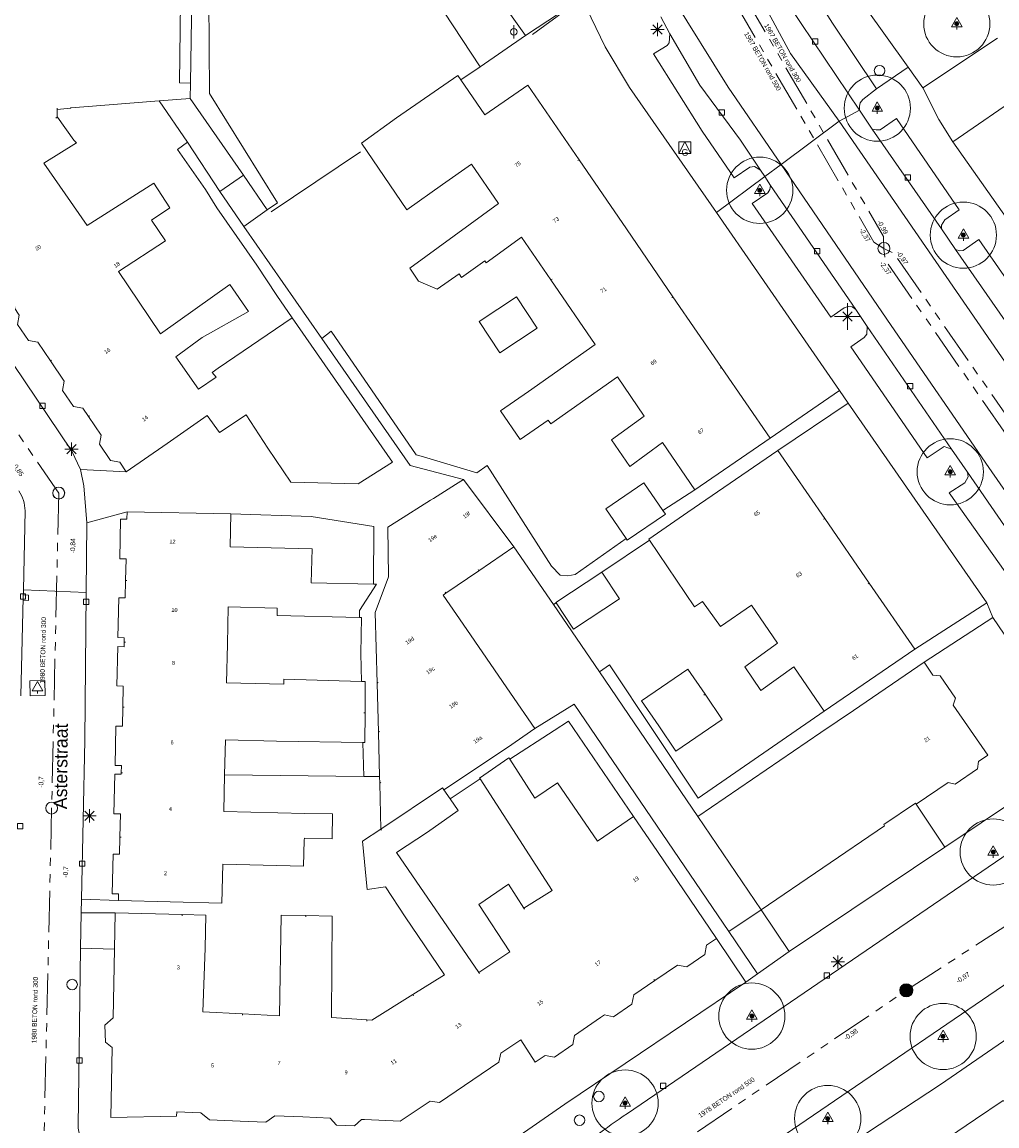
# Model space of a CAD drawing. Header units: millimetres. Extents: x 812 to 183790, y 13 to 580968.
# Tile 255 of 256: x 182742 to 182815, y 580542 to 580625. Entities that reach past the tile are written whole.
import ezdxf

# ---------------------------------------------------------------- set-up
doc = ezdxf.new("R2010")
doc.units = ezdxf.units.MM
doc.header["$LTSCALE"] = 5
for name, pattern in [('DGN1', [336.0003, 0, -336.0003]), ('DGN3', [672.0006, 448.0004, -224.0002]), ('PHANTOM2', [1.25, 0.625, -0.125, 0.125, -0.125, 0.125, -0.125])]:
    doc.linetypes.add(name, pattern=pattern)
for name, color, linetype, lineweight in [('(presentatie) Code LVGOHA (lijn of vlak) (zonder attributen) niet in de presentatietabel', 7, 'Continuous', 0), ('000 BOB begin', 252, 'Continuous', 13), ('000 BOB eind', 252, 'Continuous', 13), ('000 Specificaties_S', 252, 'Continuous', 13), ('038 BEZINKPUT', 252, 'Continuous', 13), ('046 GEMENGD STELSEL', 252, 'PHANTOM2', 0), ('beheer openbare ruimte wegbeheer', 252, 'Continuous', 9), ('boom', 252, 'Continuous', 9), ('brandkraan -put', 252, 'Continuous', 9), ('gasput', 252, 'Continuous', 9), ('Grens overig bouwwerk IMGEO uitbreiding populatie', 7, 'Continuous', 0), ('Hek overige scheiding', 252, 'Continuous', 9), ('hoofdgebouw', 252, 'Continuous', 9), ('huisnummerreeks BGT', 252, 'Continuous', 9), ('inspectie- rioolput', 252, 'Continuous', 9), ('kant verharding', 252, 'Continuous', 9), ('kolk', 252, 'Continuous', 9), ('lichtmast', 252, 'Continuous', 9), ('maaiveld', 6, 'Continuous', 0), ('openbaar ruimte label', 252, 'Continuous', 9), ('sluitlijn', 252, 'DGN3', 9), ('verkeersbord', 252, 'Continuous', 9), ('waterleidingput', 252, 'Continuous', 9)]:
    doc.layers.add(name, color=color, linetype=linetype, lineweight=lineweight)
for name, color, linetype, lineweight, true_color in [('bijgebouw', 1, 'Continuous', 0, 0xff0000), ('dakrand', 1, 'Continuous', 0, 0xff0000), ('dakrand bijgebouw', 1, 'Continuous', 0, 0xff0000), ('fietsenrek', 7, 'Continuous', 0, 0xe17000), ('scheidingsmuur', 1, 'DGN1', 13, 0xff0000)]:
    doc.layers.add(name, color=color, linetype=linetype, lineweight=lineweight, true_color=true_color)
doc.styles.add('Arial Narrow', font='Arial Narrow.shx')
doc.styles.add('Styledgn000', font='dgn000.shx')

# ---------------------------------------------------------------- blocks, each defined once
blk = doc.blocks.new('BOOM1014')
at = {"layer": 'boom', "color": 251, "linetype": 'Continuous', "lineweight": 0, "true_color": 0x696969}
blk.add_line((0, -0.433), (0, -0.233), dxfattribs=at)
at = {"layer": 'boom', "color": 251, "linetype": 'Continuous', "lineweight": 0, "true_color": 0x696969, "flags": 128}
blk.add_lwpolyline([(-0.4, -0.233), (0, 0.467), (0.4, -0.233), (-0.4, -0.233)], dxfattribs=at)
blk = doc.blocks.new('BOOM1263')
at = {"layer": 'boom', "color": 251, "linetype": 'Continuous', "lineweight": 0, "true_color": 0x696969}
blk.add_line((0, -0.433), (0, -0.233), dxfattribs=at)
at = {"layer": 'boom', "color": 251, "linetype": 'Continuous', "lineweight": 0, "true_color": 0x696969, "flags": 128}
blk.add_lwpolyline([(-0.4, -0.233), (0, 0.467), (0.4, -0.233), (-0.4, -0.233)], dxfattribs=at)
blk = doc.blocks.new('RIOOLP618')
at = {"layer": 'inspectie- rioolput', "color": 251, "linetype": 'Continuous', "lineweight": 0, "true_color": 0x696969}
blk.add_circle((0, 0), 0.9, dxfattribs=at)
blk = doc.blocks.new('LANTP764')
at = {"layer": 'lichtmast', "color": 251, "linetype": 'Continuous', "lineweight": 0, "true_color": 0x696969}
for p, q in [((-0.5, 0), (0.5, 0.001)), ((0.354, -0.354), (-0.354, 0.354)), ((-0.354, -0.354), (0.354, 0.354)), ((0, -0.5), (0, 0.5))]:
    blk.add_line(p, q, dxfattribs=at)
blk = doc.blocks.new('LANTP765')
at = {"layer": 'lichtmast', "color": 251, "linetype": 'Continuous', "lineweight": 0, "true_color": 0x696969}
for p, q in [((-0.5, 0), (0.5, 0.001)), ((0.354, -0.354), (-0.354, 0.354)), ((-0.354, -0.354), (0.354, 0.354)), ((0, -0.5), (0, 0.5))]:
    blk.add_line(p, q, dxfattribs=at)
blk = doc.blocks.new('BOOM1397')
at = {"layer": 'boom', "color": 251, "linetype": 'Continuous', "lineweight": 0, "true_color": 0x696969}
blk.add_line((0, -0.433), (0, -0.233), dxfattribs=at)
at = {"layer": 'boom', "color": 251, "linetype": 'Continuous', "lineweight": 0, "true_color": 0x696969, "flags": 128}
blk.add_lwpolyline([(-0.4, -0.233), (0, 0.467), (0.4, -0.233), (-0.4, -0.233)], dxfattribs=at)
blk = doc.blocks.new('BOOM1419')
at = {"layer": 'boom', "color": 251, "linetype": 'Continuous', "lineweight": 0, "true_color": 0x696969}
blk.add_line((0, -0.433), (0, -0.233), dxfattribs=at)
at = {"layer": 'boom', "color": 251, "linetype": 'Continuous', "lineweight": 0, "true_color": 0x696969, "flags": 128}
blk.add_lwpolyline([(-0.4, -0.233), (0, 0.467), (0.4, -0.233), (-0.4, -0.233)], dxfattribs=at)
blk = doc.blocks.new('RIOOLP635')
at = {"layer": 'inspectie- rioolput', "color": 251, "linetype": 'Continuous', "lineweight": 0, "true_color": 0x696969}
blk.add_circle((0, 0), 0.9, dxfattribs=at)
blk = doc.blocks.new('BOOM1485')
at = {"layer": 'boom', "color": 251, "linetype": 'Continuous', "lineweight": 0, "true_color": 0x696969}
blk.add_line((0, -0.433), (0, -0.233), dxfattribs=at)
at = {"layer": 'boom', "color": 251, "linetype": 'Continuous', "lineweight": 0, "true_color": 0x696969, "flags": 128}
blk.add_lwpolyline([(-0.4, -0.233), (0, 0.467), (0.4, -0.233), (-0.4, -0.233)], dxfattribs=at)
blk = doc.blocks.new('VERKB108')
at = {"layer": 'verkeersbord', "color": 251, "linetype": 'Continuous', "lineweight": 0, "true_color": 0x696969}
for p, q in [((0, 1), (0, -1)), ((-1, 0), (1, 0))]:
    blk.add_line(p, q, dxfattribs=at)
blk = doc.blocks.new('BOOM1660')
at = {"layer": 'boom', "color": 251, "linetype": 'Continuous', "lineweight": 0, "true_color": 0x696969}
blk.add_line((0, -0.433), (0, -0.233), dxfattribs=at)
at = {"layer": 'boom', "color": 251, "linetype": 'Continuous', "lineweight": 0, "true_color": 0x696969, "flags": 128}
blk.add_lwpolyline([(-0.4, -0.233), (0, 0.467), (0.4, -0.233), (-0.4, -0.233)], dxfattribs=at)
blk = doc.blocks.new('BRANDK156')
at = {"layer": 'brandkraan -put', "color": 251, "linetype": 'Continuous', "lineweight": 0, "true_color": 0x696969}
blk.add_circle((0, 0), 0.4, dxfattribs=at)
blk = doc.blocks.new('SKOLK2249')
at = {"layer": 'kolk', "color": 251, "linetype": 'Continuous', "lineweight": 0, "true_color": 0x696969, "flags": 128}
blk.add_lwpolyline([(-0.2, 0.4), (0.2, 0.4), (0.2, 0), (-0.2, 0), (-0.2, 0.4)], dxfattribs=at)
blk = doc.blocks.new('SKOLK2299')
at = {"layer": 'kolk', "color": 251, "linetype": 'Continuous', "lineweight": 0, "true_color": 0x696969, "flags": 128}
blk.add_lwpolyline([(-0.2, 0.4), (0.2, 0.4), (0.2, 0), (-0.2, 0), (-0.2, 0.4)], dxfattribs=at)
blk = doc.blocks.new('BOOM1860')
at = {"layer": 'boom', "color": 251, "linetype": 'Continuous', "lineweight": 0, "true_color": 0x696969}
blk.add_line((0, -0.433), (0, -0.233), dxfattribs=at)
at = {"layer": 'boom', "color": 251, "linetype": 'Continuous', "lineweight": 0, "true_color": 0x696969, "flags": 128}
blk.add_lwpolyline([(-0.4, -0.233), (0, 0.467), (0.4, -0.233), (-0.4, -0.233)], dxfattribs=at)
blk = doc.blocks.new('WATERP200')
at = {"layer": 'waterleidingput', "color": 251, "linetype": 'Continuous', "lineweight": 0, "true_color": 0x696969}
blk.add_circle((0, 0), 0.4, dxfattribs=at)
blk = doc.blocks.new('SKOLK2623')
at = {"layer": 'kolk', "color": 251, "linetype": 'Continuous', "lineweight": 0, "true_color": 0x696969, "flags": 128}
blk.add_lwpolyline([(-0.2, 0.4), (0.2, 0.4), (0.2, 0), (-0.2, 0), (-0.2, 0.4)], dxfattribs=at)
blk = doc.blocks.new('SKOLK2635')
at = {"layer": 'kolk', "color": 251, "linetype": 'Continuous', "lineweight": 0, "true_color": 0x696969, "flags": 128}
blk.add_lwpolyline([(-0.2, 0.4), (0.2, 0.4), (0.2, 0), (-0.2, 0), (-0.2, 0.4)], dxfattribs=at)
blk = doc.blocks.new('SKOLK2751')
at = {"layer": 'kolk', "color": 251, "linetype": 'Continuous', "lineweight": 0, "true_color": 0x696969, "flags": 128}
blk.add_lwpolyline([(-0.2, 0.4), (0.2, 0.4), (0.2, 0), (-0.2, 0), (-0.2, 0.4)], dxfattribs=at)
blk = doc.blocks.new('LANTP1248')
at = {"layer": 'lichtmast', "color": 251, "linetype": 'Continuous', "lineweight": 0, "true_color": 0x696969}
for p, q in [((-0.5, 0), (0.5, 0.001)), ((0.354, -0.354), (-0.354, 0.354)), ((-0.354, -0.354), (0.354, 0.354)), ((0, -0.5), (0, 0.5))]:
    blk.add_line(p, q, dxfattribs=at)
blk = doc.blocks.new('WATERP243')
at = {"layer": 'waterleidingput', "color": 251, "linetype": 'Continuous', "lineweight": 0, "true_color": 0x696969}
blk.add_circle((0, 0), 0.4, dxfattribs=at)
blk = doc.blocks.new('SKOLK2885')
at = {"layer": 'kolk', "color": 251, "linetype": 'Continuous', "lineweight": 0, "true_color": 0x696969, "flags": 128}
blk.add_lwpolyline([(-0.2, 0.4), (0.2, 0.4), (0.2, 0), (-0.2, 0), (-0.2, 0.4)], dxfattribs=at)
blk = doc.blocks.new('SKOLK2940')
at = {"layer": 'kolk', "color": 251, "linetype": 'Continuous', "lineweight": 0, "true_color": 0x696969, "flags": 128}
blk.add_lwpolyline([(-0.2, 0.4), (0.2, 0.4), (0.2, 0), (-0.2, 0), (-0.2, 0.4)], dxfattribs=at)
blk = doc.blocks.new('RIOOLP943')
at = {"layer": 'inspectie- rioolput', "color": 251, "linetype": 'Continuous', "lineweight": 0, "true_color": 0x696969}
blk.add_circle((0, 0), 0.9, dxfattribs=at)
blk = doc.blocks.new('FIETSK198')
at = {"layer": 'fietsenrek', "color": 251, "linetype": 'Continuous', "lineweight": 0, "true_color": 0x696969}
blk.add_line((0, -0.5), (0, 0.5), dxfattribs=at)
blk.add_circle((0, 0), 0.25, dxfattribs=at)
blk = doc.blocks.new('LANTP1349')
at = {"layer": 'lichtmast', "color": 251, "linetype": 'Continuous', "lineweight": 0, "true_color": 0x696969}
for p, q in [((-0.5, 0), (0.5, 0.001)), ((0.354, -0.354), (-0.354, 0.354)), ((-0.354, -0.354), (0.354, 0.354)), ((0, -0.5), (0, 0.5))]:
    blk.add_line(p, q, dxfattribs=at)
blk = doc.blocks.new('BOOM2464')
at = {"layer": 'boom', "color": 251, "linetype": 'Continuous', "lineweight": 0, "true_color": 0x696969}
blk.add_line((0, -0.433), (0, -0.233), dxfattribs=at)
at = {"layer": 'boom', "color": 251, "linetype": 'Continuous', "lineweight": 0, "true_color": 0x696969, "flags": 128}
blk.add_lwpolyline([(-0.4, -0.233), (0, 0.467), (0.4, -0.233), (-0.4, -0.233)], dxfattribs=at)
blk = doc.blocks.new('RIOOLP975')
at = {"layer": 'inspectie- rioolput', "color": 251, "linetype": 'Continuous', "lineweight": 0, "true_color": 0x696969}
blk.add_circle((0, 0), 0.9, dxfattribs=at)
blk = doc.blocks.new('GASPT160')
at = {"layer": 'gasput', "color": 251, "linetype": 'Continuous', "lineweight": 0, "true_color": 0x696969, "flags": 128}
for points in [[(-0.45, 0.45), (0.45, 0.45), (0.45, -0.45), (-0.45, -0.45), (-0.45, 0.45)], [(-0.45, -0.45), (0, 0.45), (0.45, -0.45)]]:
    blk.add_lwpolyline(points, dxfattribs=at)
at = {"layer": 'gasput', "color": 251, "linetype": 'Continuous', "lineweight": 0, "true_color": 0x696969, "insert": (0, -0.615), "char_height": 0.5, "attachment_point": 8, "line_spacing_factor": 0.8, "style": 'Styledgn000'}
blk.add_mtext('{\\C251;G}', dxfattribs=at)
blk = doc.blocks.new('BOOM2670')
at = {"layer": 'boom', "color": 251, "linetype": 'Continuous', "lineweight": 0, "true_color": 0x696969}
blk.add_line((0, -0.433), (0, -0.233), dxfattribs=at)
at = {"layer": 'boom', "color": 251, "linetype": 'Continuous', "lineweight": 0, "true_color": 0x696969, "flags": 128}
blk.add_lwpolyline([(-0.4, -0.233), (0, 0.467), (0.4, -0.233), (-0.4, -0.233)], dxfattribs=at)
blk = doc.blocks.new('BRANDK248')
at = {"layer": 'brandkraan -put', "color": 251, "linetype": 'Continuous', "lineweight": 0, "true_color": 0x696969}
blk.add_circle((0, 0), 0.4, dxfattribs=at)
blk = doc.blocks.new('SKOLK3280')
at = {"layer": 'kolk', "color": 251, "linetype": 'Continuous', "lineweight": 0, "true_color": 0x696969, "flags": 128}
blk.add_lwpolyline([(-0.2, 0.4), (0.2, 0.4), (0.2, 0), (-0.2, 0), (-0.2, 0.4)], dxfattribs=at)
blk = doc.blocks.new('BOOM2801')
at = {"layer": 'boom', "color": 251, "linetype": 'Continuous', "lineweight": 0, "true_color": 0x696969}
blk.add_line((0, -0.433), (0, -0.233), dxfattribs=at)
at = {"layer": 'boom', "color": 251, "linetype": 'Continuous', "lineweight": 0, "true_color": 0x696969, "flags": 128}
blk.add_lwpolyline([(-0.4, -0.233), (0, 0.467), (0.4, -0.233), (-0.4, -0.233)], dxfattribs=at)
blk = doc.blocks.new('SKOLK3656')
at = {"layer": 'kolk', "color": 251, "linetype": 'Continuous', "lineweight": 0, "true_color": 0x696969, "flags": 128}
blk.add_lwpolyline([(-0.2, 0.4), (0.2, 0.4), (0.2, 0), (-0.2, 0), (-0.2, 0.4)], dxfattribs=at)
blk = doc.blocks.new('SKOLK3678')
at = {"layer": 'kolk', "color": 251, "linetype": 'Continuous', "lineweight": 0, "true_color": 0x696969, "flags": 128}
blk.add_lwpolyline([(-0.2, 0.4), (0.2, 0.4), (0.2, 0), (-0.2, 0), (-0.2, 0.4)], dxfattribs=at)
blk = doc.blocks.new('BOOM2964')
at = {"layer": 'boom', "color": 251, "linetype": 'Continuous', "lineweight": 0, "true_color": 0x696969}
blk.add_line((0, -0.433), (0, -0.233), dxfattribs=at)
at = {"layer": 'boom', "color": 251, "linetype": 'Continuous', "lineweight": 0, "true_color": 0x696969, "flags": 128}
blk.add_lwpolyline([(-0.4, -0.233), (0, 0.467), (0.4, -0.233), (-0.4, -0.233)], dxfattribs=at)
blk = doc.blocks.new('SKOLK4143')
at = {"layer": 'kolk', "color": 251, "linetype": 'Continuous', "lineweight": 0, "true_color": 0x696969, "flags": 128}
blk.add_lwpolyline([(-0.2, 0.4), (0.2, 0.4), (0.2, 0), (-0.2, 0), (-0.2, 0.4)], dxfattribs=at)
blk = doc.blocks.new('RIOOLP1307')
at = {"layer": 'inspectie- rioolput', "color": 251, "linetype": 'Continuous', "lineweight": 0, "true_color": 0x696969}
blk.add_circle((0, 0), 0.9, dxfattribs=at)
blk = doc.blocks.new('SKOLK4349')
at = {"layer": 'kolk', "color": 251, "linetype": 'Continuous', "lineweight": 0, "true_color": 0x696969, "flags": 128}
blk.add_lwpolyline([(0.404, 0.191), (0.395, -0.209), (-0.004, -0.2), (0.004, 0.2), (0.404, 0.191)], dxfattribs=at)
blk = doc.blocks.new('SKOLK4428')
at = {"layer": 'kolk', "color": 251, "linetype": 'Continuous', "lineweight": 0, "true_color": 0x696969, "flags": 128}
blk.add_lwpolyline([(-0.2, 0.4), (0.2, 0.4), (0.2, 0), (-0.2, 0), (-0.2, 0.4)], dxfattribs=at)
blk = doc.blocks.new('LANTP1939')
at = {"layer": 'lichtmast', "color": 251, "linetype": 'Continuous', "lineweight": 0, "true_color": 0x696969}
for p, q in [((-0.5, 0), (0.5, 0.001)), ((0.354, -0.354), (-0.354, 0.354)), ((-0.354, -0.354), (0.354, 0.354)), ((0, -0.5), (0, 0.5))]:
    blk.add_line(p, q, dxfattribs=at)
blk = doc.blocks.new('SKOLK4722')
at = {"layer": 'kolk', "color": 251, "linetype": 'Continuous', "lineweight": 0, "true_color": 0x696969, "flags": 128}
blk.add_lwpolyline([(-0.2, 0.4), (0.2, 0.4), (0.2, 0), (-0.2, 0), (-0.2, 0.4)], dxfattribs=at)
blk = doc.blocks.new('BOOM')
at = {"ltscale": 0.1}
h = blk.add_hatch(color=256, dxfattribs=at)
edge = h.paths.add_edge_path()
edge.add_arc((0, 0), 0.15, 0, 360)
for radius in [2.5, 0.045]:
    blk.add_circle((0, 0), radius)
blk.add_circle((0, 0), 0.15, dxfattribs=at)

msp = doc.modelspace()

# ---------------------------------------------------------------- hatches: boundary and pattern name
at = {"layer": '038 BEZINKPUT', "ltscale": 0.5}
h = msp.add_hatch(color=256, dxfattribs=at)
edge = h.paths.add_edge_path()
edge.add_arc((182808.279, 580552.36), 0.5, 0, 360)

# ---------------------------------------------------------------- linework, layer by layer
at = {"layer": '(presentatie) Code LVGOHA (lijn of vlak) (zonder attributen) niet in de presentatietabel', "color": 251, "lineweight": 0, "true_color": 0x696969}
for points in [[(182780.052, 580624.503), (182783.776, 580627.26)], [(182760.328, 580611.119), (182767.068, 580615.663)]]:
    msp.add_lwpolyline(points, dxfattribs=at)
at = {"layer": '038 BEZINKPUT', "ltscale": 0.5}
msp.add_circle((182808.279, 580552.36), 0.5, dxfattribs=at)
at = {"layer": '046 GEMENGD STELSEL', "flags": 128}
for points in [[(182806.587, 580608.358), (182805.827, 580608.846), (182790.091, 580635.956), (182790.052, 580636.919)], [(182806.587, 580608.358), (182806.559, 580609.269), (182790.868, 580636.396), (182790.052, 580636.919)], [(182728.592, 580612.861), (182744.294, 580589.889)], [(182833.863, 580568.935), (182833.093, 580569.318), (182806.672, 580607.517), (182806.587, 580608.358)], [(182833.863, 580568.935), (182833.819, 580569.797), (182807.343, 580607.99), (182806.587, 580608.358)], [(182744.294, 580589.889), (182743.764, 580566.119)], [(182808.279, 580552.36), (182833.863, 580568.935)], [(182743.764, 580566.119), (182743.058, 580535.596)], [(182782.161, 580534.676), (182808.279, 580552.36)]]:
    msp.add_lwpolyline(points, dxfattribs=at)
at = {"layer": 'beheer openbare ruimte wegbeheer', "color": 251, "lineweight": 0, "true_color": 0x696969, "flags": 128}
for points in [[(182798.819, 580614.703), (182794.828, 580620.543), (182790.635, 580627.301), (182788.113, 580633.306), (182786.683, 580637.423), (182785.619, 580642.422), (182784.708, 580647.559), (182784.515, 580652.347), (182784.547, 580659.163), (182784.555, 580659.717)], [(182803.208, 580617.97), (182799.539, 580623.073), (182795.724, 580630.11), (182792.983, 580636.073), (182791.314, 580642.513), (182790.361, 580649.073), (182790.7, 580659.631)], [(182798.819, 580614.703), (182807.13, 580602.536), (182814.498, 580591.813), (182825.308, 580576.285), (182835.815, 580560.655)]]:
    msp.add_lwpolyline(points, dxfattribs=at)
at = {"layer": 'beheer openbare ruimte wegbeheer', "color": 251, "lineweight": 0, "true_color": 0x696969}
for points in [[(182806.017, 580620.415), (182808.414, 580622.045)], [(182804.732, 580618.789), (182803.208, 580617.97)], [(182803.208, 580617.97), (182798.819, 580614.703)], [(182803.208, 580617.97), (182840.466, 580563.866)], [(182797.585, 580613.785), (182798.819, 580614.703)], [(182793.937, 580611.07), (182797.585, 580613.785)], [(182741.627, 580582.589), (182746.37, 580582.391)]]:
    msp.add_lwpolyline(points, dxfattribs=at)
at = {"layer": 'bijgebouw', "color": 251, "lineweight": 0, "true_color": 0x696969, "flags": 128}
for points in [[(182789.89, 580588.592), (182788.471, 580590.663), (182785.596, 580588.693), (182787.13, 580586.455)], [(182787.217, 580586.328), (182790.092, 580588.297), (182789.89, 580588.592)]]:
    msp.add_lwpolyline(points, dxfattribs=at)
at = {"layer": 'bijgebouw', "color": 251, "lineweight": 0, "true_color": 0x696969}
msp.add_lwpolyline([(182787.13, 580586.455), (182787.217, 580586.328)], dxfattribs=at)
at = {"layer": 'dakrand', "color": 251, "lineweight": 0, "true_color": 0x696969}
for points in [[(182744.178, 580618.86), (182744.171, 580618.263)], [(182752.361, 580608.926), (182751.307, 580610.503)], [(182757.205, 580605.645), (182758.616, 580603.6)], [(182784.788, 580601.116), (182779.754, 580597.562)], [(182763.353, 580583.12), (182768.055, 580583.02)], [(182801.83, 580571.82), (182804.29, 580573.49)], [(182767.262, 580571.067), (182760.738, 580571.161)], [(182780.237, 580566.874), (182778.35, 580569.809)], [(182776.109, 580568.319), (182781.555, 580559.884)], [(182774.449, 580565.93), (182772.137, 580564.31)], [(182784.976, 580563.622), (182787.689, 580565.476)], [(182787.689, 580565.476), (182789.49, 580562.84)], [(182781.555, 580559.884), (182779.399, 580558.567)]]:
    msp.add_lwpolyline(points, dxfattribs=at)
at = {"layer": 'dakrand', "color": 251, "lineweight": 0, "true_color": 0x696969, "flags": 128}
for points in [[(182746.516, 580619.076), (182745.21, 580618.974), (182745.178, 580618.952), (182744.178, 580618.86)], [(182744.171, 580618.263), (182744.198, 580618.281), (182745.427, 580616.547)], [(182773.256, 580613.195), (182770.564, 580611.282), (182767.157, 580616.311), (182769.794, 580618.23)], [(182751.307, 580610.503), (182752.69, 580611.436), (182751.472, 580613.282)], [(182779.229, 580609.217), (182776.565, 580607.286), (182776.46, 580607.433), (182774.705, 580606.179), (182774.517, 580606.457), (182772.87, 580605.295), (182771.451, 580605.881), (182770.802, 580606.884), (182777.49, 580611.752)], [(182781.246, 580595.393), (182781.44, 580595.111), (182786.464, 580598.675)], [(182781.246, 580595.393), (182779.14, 580593.945), (182777.648, 580596.114), (182779.754, 580597.562)], [(182752.48, 580593.63), (182755.503, 580595.746), (182756.422, 580594.474), (182758.439, 580595.8), (182760.09, 580593.28)], [(182788.497, 580595.712), (182786.013, 580593.906), (182787.405, 580591.902), (182789.877, 580593.701)], [(182791.78, 580588.45), (182788.838, 580586.425), (182788.901, 580586.332)], [(182788.901, 580586.332), (182792.28, 580581.319), (182792.894, 580581.718)], [(182768.055, 580583.02), (182768.275, 580583.015), (182767.006, 580581.02), (182767.012, 580580.506)], [(182767.012, 580580.506), (182760.777, 580580.649), (182760.799, 580581.213)], [(182792.894, 580581.718), (182794.241, 580579.827), (182796.58, 580581.445)], [(182798.56, 580578.556), (182796.09, 580576.771), (182797.294, 580574.987), (182799.786, 580576.767)], [(182761.288, 580575.474), (182761.297, 580575.841), (182767.148, 580575.675)], [(182767.148, 580575.675), (182767.439, 580575.667), (182767.418, 580573.308)], [(182767.418, 580573.308), (182767.398, 580571.065), (182767.262, 580571.067)], [(182778.35, 580569.809), (182778.282, 580569.915), (182776.07, 580568.379), (182776.109, 580568.319)], [(182768.616, 580564.529), (182773.267, 580567.639), (182773.373, 580567.485)], [(182784.976, 580563.622), (182781.934, 580568.025), (182780.237, 580566.874)], [(182762.883, 580565.72), (182764.962, 580565.694), (182764.936, 580563.803), (182762.837, 580563.856)], [(182770.445, 580557.915), (182768.968, 580560.168), (182767.575, 580559.978)], [(182779.399, 580558.567), (182778.236, 580560.368), (182776.001, 580558.843), (182778.355, 580555.269), (182778.058, 580555.068)]]:
    msp.add_lwpolyline(points, dxfattribs=at)
at = {"layer": 'dakrand bijgebouw', "color": 251, "lineweight": 0, "true_color": 0x696969, "flags": 128}
for points in [[(182777.6, 580600.482), (182776.045, 580602.847), (182778.859, 580604.697), (182780.414, 580602.332), (182777.6, 580600.482)], [(182785.296, 580583.916), (182785.282, 580583.937), (182781.82, 580581.63), (182781.84, 580581.601)], [(182783.163, 580579.615), (182786.625, 580581.921), (182785.296, 580583.916)], [(182789.587, 580572.314), (182788.287, 580574.214), (182791.781, 580576.605), (182793.081, 580574.705)], [(182793.081, 580574.705), (182794.381, 580572.805), (182790.887, 580570.415)]]:
    msp.add_lwpolyline(points, dxfattribs=at)
at = {"layer": 'dakrand bijgebouw', "color": 251, "lineweight": 0, "true_color": 0x696969}
for points in [[(182781.84, 580581.601), (182783.163, 580579.615)], [(182790.887, 580570.415), (182789.587, 580572.314)]]:
    msp.add_lwpolyline(points, dxfattribs=at)
at = {"layer": 'Grens overig bouwwerk IMGEO uitbreiding populatie', "color": 251, "lineweight": 0, "true_color": 0x696969}
msp.add_lwpolyline([(182756.46, 580612.66), (182758.24, 580613.88)], dxfattribs=at)
at = {"layer": 'Hek overige scheiding', "color": 251, "lineweight": 0, "true_color": 0x696969}
for points in [[(182779.536, 580624.439), (182783.776, 580627.26)], [(182776.108, 580622.082), (182774.642, 580621.097)], [(182751.874, 580619.496), (182754.026, 580616.375)]]:
    msp.add_lwpolyline(points, dxfattribs=at)
at = {"layer": 'hoofdgebouw', "color": 251, "lineweight": 0, "true_color": 0x696969}
for points in [[(182753.41, 580620.85), (182753.618, 580637.09)], [(182776.464, 580618.448), (182774.642, 580621.097)], [(182754.24, 580620.84), (182753.41, 580620.85)], [(182754.24, 580620.84), (182754.22, 580619.68)], [(182751.874, 580619.496), (182746.516, 580619.076)], [(182754.22, 580619.68), (182751.874, 580619.496)], [(182773.256, 580613.195), (182775.46, 580614.711)], [(182775.46, 580614.711), (182777.49, 580611.752)], [(182787.15, 580609.834), (182783.576, 580615.044)], [(182790.661, 580604.714), (182787.15, 580609.834)], [(182779.229, 580609.217), (182781.45, 580605.981)], [(182781.45, 580605.981), (182784.788, 580601.116)], [(182794.327, 580599.369), (182790.661, 580604.714)], [(182761.908, 580603.112), (182756.339, 580599.32)], [(182797.99, 580594.03), (182794.327, 580599.369)], [(182788.497, 580595.712), (182786.464, 580598.675)], [(182752.48, 580593.63), (182749.39, 580591.51)], [(182789.877, 580593.701), (182792.32, 580590.14)], [(182792.32, 580590.14), (182797.99, 580594.03)], [(182791.78, 580588.45), (182798.58, 580593.12)], [(182798.58, 580593.12), (182802.115, 580587.983)], [(182774.86, 580590.93), (182778.64, 580585.84)], [(182769.814, 580587.744), (182772.363, 580589.349)], [(182772.363, 580589.349), (182772.577, 580589.483)], [(182749.47, 580588.47), (182757.28, 580588.32)], [(182757.28, 580588.32), (182757.24, 580585.83)], [(182769.14, 580587.32), (182769.814, 580587.744)], [(182802.115, 580587.983), (182805.479, 580583.096)], [(182778.64, 580585.84), (182776.01, 580584.035)], [(182776.01, 580584.035), (182773.528, 580582.332)], [(182805.479, 580583.096), (182808.91, 580578.11)], [(182798.56, 580578.556), (182796.58, 580581.445)], [(182774.82, 580580.005), (182776.579, 580577.44)], [(182808.91, 580578.11), (182802.08, 580573.42)], [(182776.579, 580577.44), (182778.405, 580574.78)], [(182804.29, 580573.49), (182809.61, 580577.12)], [(182802.08, 580573.42), (182799.786, 580576.767)], [(182768.329, 580575.551), (182768.426, 580571.845)], [(182778.405, 580574.78), (182780.23, 580572.12)], [(182768.426, 580571.845), (182768.513, 580568.489)], [(182780.23, 580572.12), (182778.16, 580570.7)], [(182792.54, 580565.48), (182801.83, 580571.82)], [(182773.373, 580567.485), (182778.16, 580570.7)], [(182768.513, 580568.489), (182768.526, 580568.001)], [(182768.526, 580568.001), (182768.616, 580564.529)], [(182773.842, 580566.807), (182773.373, 580567.485)], [(182774.449, 580565.93), (182773.842, 580566.807)], [(182797.33, 580558.43), (182792.54, 580565.48)], [(182769.782, 580562.757), (182772.137, 580564.31)], [(182762.833, 580563.699), (182762.837, 580563.856)], [(182776.011, 580553.716), (182769.782, 580562.757)], [(182789.49, 580562.84), (182793.94, 580556.28)], [(182756.61, 580558.95), (182748.81, 580559.14)], [(182748.55, 580558.21), (182748.498, 580555.455)], [(182748.55, 580558.21), (182753.619, 580558.077)], [(182778.058, 580555.068), (182776.011, 580553.716)], [(182753.21, 580543.2), (182753.2, 580542.87)], [(182807.39, 580538.48), (182813.492, 580542.622)]]:
    msp.add_lwpolyline(points, dxfattribs=at)
at = {"layer": 'hoofdgebouw', "color": 251, "lineweight": 0, "true_color": 0x696969, "flags": 128}
for points in [[(182774.642, 580621.097), (182774.424, 580621.414), (182769.794, 580618.23)], [(182783.576, 580615.044), (182779.71, 580620.68), (182776.464, 580618.448)], [(182745.427, 580616.547), (182745.629, 580616.343), (182743.174, 580614.789), (182744.782, 580612.479)], [(182744.782, 580612.479), (182746.443, 580610.092), (182751.472, 580613.282)], [(182752.361, 580608.926), (182748.807, 580606.621), (182750.32, 580604.379)], [(182750.32, 580604.379), (182751.975, 580601.925), (182757.205, 580605.645)], [(182743.671, 580599.872), (182742.71, 580601.28), (182742.02, 580601.41), (182741.19, 580602.62), (182741.32, 580603.32), (182740.923, 580603.9)], [(182753.131, 580600.19), (182755.127, 580601.645), (182758.616, 580603.6)], [(182766.89, 580590.58), (182769.503, 580592.238), (182761.908, 580603.112)], [(182756.339, 580599.32), (182755.869, 580599), (182756.172, 580598.642), (182754.841, 580597.739), (182753.131, 580600.19)], [(182746.547, 580595.669), (182746.11, 580596.31), (182745.41, 580596.44), (182744.58, 580597.65), (182744.71, 580598.35), (182743.671, 580599.872)], [(182749.39, 580591.51), (182748.9, 580592.22), (182748.2, 580592.36), (182747.37, 580593.58), (182747.5, 580594.27), (182746.547, 580595.669)], [(182760.09, 580593.28), (182761.83, 580590.71), (182766.89, 580590.58)], [(182772.577, 580589.483), (182774.24, 580590.53), (182774.86, 580590.93)], [(182749.351, 580583.293), (182749.39, 580584.93), (182748.91, 580584.94), (182748.97, 580587.93), (182749.45, 580587.92), (182749.47, 580588.47)], [(182769.14, 580587.32), (182769.178, 580583.56), (182768.19, 580580.878), (182768.329, 580575.551)], [(182763.353, 580583.12), (182763.416, 580585.679), (182757.24, 580585.83)], [(182749.245, 580578.64), (182749.25, 580578.98), (182748.77, 580578.99), (182748.84, 580581.99), (182749.32, 580581.98), (182749.351, 580583.293)], [(182773.528, 580582.332), (182773.32, 580582.19), (182774.82, 580580.005)], [(182757.025, 580578.479), (182757.095, 580581.304), (182760.799, 580581.213)], [(182749.133, 580573.731), (182749.17, 580575.33), (182748.69, 580575.34), (182748.76, 580578.31), (182749.24, 580578.3), (182749.245, 580578.64)], [(182761.288, 580575.474), (182756.954, 580575.58), (182757.025, 580578.479)], [(182809.61, 580577.12), (182810.27, 580576.14), (182810.82, 580576.1), (182811.98, 580574.41), (182811.82, 580573.89), (182814.42, 580570.11), (182813.72, 580569.63), (182813.66, 580569.08), (182811.96, 580567.92), (182811.43, 580568.06), (182809.02, 580566.42)], [(182749.023, 580568.78), (182749.04, 580569.32), (182748.56, 580569.33), (182748.62, 580572.3), (182749.1, 580572.29), (182749.133, 580573.731)], [(182760.738, 580571.161), (182756.883, 580571.256), (182756.819, 580568.636)], [(182748.915, 580563.925), (182748.95, 580565.68), (182748.47, 580565.69), (182748.54, 580568.68), (182749.02, 580568.67), (182749.023, 580568.78)], [(182756.819, 580568.636), (182756.751, 580565.87), (182762.883, 580565.72)], [(182809.02, 580566.42), (182808.96, 580566.5), (182806.57, 580564.87), (182806.63, 580564.78), (182797.33, 580558.43)], [(182768.616, 580564.529), (182767.235, 580563.627), (182767.575, 580559.978)], [(182748.81, 580559.14), (182748.82, 580559.64), (182748.34, 580559.65), (182748.41, 580562.65), (182748.89, 580562.64), (182748.915, 580563.925)], [(182756.61, 580558.95), (182756.682, 580561.885), (182762.785, 580561.736), (182762.833, 580563.699)], [(182753.619, 580558.077), (182755.41, 580558.03), (182755.34, 580555.53)], [(182758.179, 580550.575), (182760.97, 580550.43), (182761.083, 580558.043), (182762.94, 580558.003)], [(182762.94, 580558.003), (182764.95, 580557.96), (182764.887, 580550.296), (182767.551, 580550.142)], [(182771.016, 580552.034), (182773.412, 580553.525), (182770.445, 580557.915)], [(182793.94, 580556.28), (182793.2, 580555.77), (182793.07, 580555.07), (182791.7, 580554.14), (182791.01, 580554.27), (182789.284, 580553.091)], [(182748.498, 580555.455), (182748.399, 580550.279), (182747.784, 580549.726), (182747.824, 580548.457), (182748.33, 580548.046), (182748.236, 580542.768), (182753.2, 580542.87)], [(182755.34, 580555.53), (182755.171, 580550.731), (182758.179, 580550.575)], [(182789.284, 580553.091), (182787.7, 580552.01), (182787.56, 580551.31), (182786.18, 580550.37), (182785.49, 580550.5), (182785.198, 580550.301)], [(182767.551, 580550.142), (182767.939, 580550.119), (182771.016, 580552.034)], [(182785.198, 580550.301), (182783.23, 580548.96), (182783.1, 580548.26), (182781.71, 580547.32), (182781.02, 580547.45), (182780.27, 580546.94), (182779.18, 580548.61)], [(182779.18, 580548.61), (182777.66, 580547.62), (182777.51, 580546.93), (182775.567, 580545.601)], [(182813.492, 580542.622), (182815.58, 580544.04), (182815.62, 580543.99), (182819.851, 580546.886)], [(182775.567, 580545.601), (182773.05, 580543.88), (182772.33, 580543.99), (182770.07, 580542.49), (182767.39, 580542.6)], [(182757.996, 580542.492), (182755.68, 580542.59), (182755.03, 580543.12), (182753.21, 580543.2)], [(182762.722, 580542.799), (182760.62, 580542.89), (182759.92, 580542.41), (182757.996, 580542.492)], [(182767.39, 580542.6), (182767.15, 580542.61), (182766.63, 580542.13), (182765.27, 580542.19), (182764.79, 580542.71), (182762.722, 580542.799)]]:
    msp.add_lwpolyline(points, dxfattribs=at)
at = {"layer": 'kant verharding', "color": 251, "lineweight": 0, "true_color": 0x696969, "flags": 128}
for points in [[(182754.24, 580620.84), (182754.5, 580637.082), (182753.618, 580637.09)], [(182772.643, 580634.09), (182779.536, 580624.439), (182776.108, 580622.082), (182769.271, 580632.493)], [(182800.739, 580628.478), (182802.698, 580625.366), (182806.017, 580620.415), (182804.993, 580619.611), (182804.787, 580619.359), (182804.734, 580619.105), (182804.732, 580618.789), (182799.452, 580626.661)], [(182755.618, 580627.225), (182755.685, 580620.067), (182760.808, 580611.802), (182760.02, 580611.28)], [(182797.99, 580594.03), (182803.236, 580597.646), (182793.937, 580611.07), (182787.392, 580620.517), (182785.534, 580623.578), (182783.776, 580627.26)], [(182805.127, 580626.64), (182808.414, 580622.045), (182809.529, 580620.487), (182810.731, 580618.092)], [(182790.428, 580624.551), (182789.734, 580625.832)], [(182809.529, 580620.487), (182815.146, 580624.235)], [(182831.76, 580598.91), (182826.677, 580595.27), (182811.786, 580616.408), (182817.207, 580620.133)], [(182758.24, 580613.88), (182754.22, 580619.68)], [(182805.707, 580617.377), (182804.732, 580618.789)], [(182761.908, 580603.112), (182760.751, 580604.797), (182759.243, 580607.094), (182756.225, 580611.433), (182755.371, 580612.811), (182753.258, 580615.823), (182754.026, 580616.375), (182756.46, 580612.66)], [(182797.258, 580614.278), (182797.585, 580613.785), (182798.028, 580613.117)], [(182804.455, 580603.74), (182798.028, 580613.117), (182797.965, 580612.816), (182797.811, 580612.563), (182796.634, 580611.761), (182802.569, 580603.184), (182803.592, 580603.886), (182803.898, 580603.985), (182804.186, 580603.952), (182804.455, 580603.74), (182805.331, 580602.468), (182805.306, 580601.893), (182805.101, 580601.64), (182804.077, 580600.938), (182809.861, 580592.566), (182811.14, 580593.418), (182811.687, 580593.215), (182805.331, 580602.468)], [(182758.27, 580610.03), (182764.17, 580601.559), (182764.851, 580602.124), (182771.289, 580592.781), (182771.835, 580592.619), (182775.858, 580591.424), (182776.626, 580591.976), (182781.5, 580584.373), (182782.156, 580583.707), (182782.716, 580583.652), (182783.276, 580583.749), (182787.13, 580586.455)], [(182811.986, 580608.284), (182810.919, 580609.83)], [(182819.074, 580598.097), (182811.986, 580608.284), (182812.307, 580608.17), (182812.572, 580608.211), (182813.761, 580609.031), (182820.266, 580599.663)], [(182739.044, 580602.304), (182745.287, 580593.046), (182745.93, 580591.668), (182746.182, 580590.45), (182746.413, 580587.656), (182746.37, 580582.391), (182746.279, 580571.21), (182746.018, 580559.237), (182748.81, 580559.14)], [(182774.86, 580590.93), (182770.837, 580591.987), (182764.17, 580601.559)], [(182798.58, 580593.12), (182803.89, 580596.676), (182814.352, 580581.615), (182808.91, 580578.11)], [(182812.887, 580591.467), (182811.687, 580593.215)], [(182749.39, 580591.51), (182745.93, 580591.668)], [(182822.678, 580577.263), (182821.277, 580579.317), (182812.887, 580591.467), (182812.954, 580591.119), (182812.696, 580590.664), (182811.519, 580589.913), (182819.411, 580578.757), (182819.371, 580578.484), (182821.027, 580576.086), (182822.678, 580577.263), (182823.776, 580575.57), (182825.17, 580573.569), (182826.181, 580572.074), (182825.642, 580571.709), (182824.631, 580573.204), (182824.911, 580572.137), (182820.054, 580569.436), (182820.417, 580570.195), (182820.475, 580571.057), (182820.38, 580571.87), (182820.081, 580572.735), (182814.801, 580580.495), (182809.61, 580577.12)], [(182789.89, 580588.592), (182792.32, 580590.14)], [(182749.47, 580588.47), (182746.413, 580587.656)], [(182757.28, 580588.32), (182763.363, 580588.126), (182768.09, 580587.376), (182768.055, 580583.02)], [(182785.296, 580583.916), (182788.901, 580586.332)], [(182781.648, 580581.472), (182778.64, 580585.84)], [(182802.08, 580573.42), (182792.553, 580566.87), (182785.867, 580576.925), (182785.121, 580576.404), (182781.648, 580581.472), (182781.84, 580581.601)], [(182767.012, 580580.506), (182767.159, 580580.503), (182767.096, 580577.791), (182767.148, 580575.675)], [(182792.54, 580565.48), (182785.121, 580576.404)], [(182774.299, 580539.84), (182774.3, 580539.94), (182776.15, 580539.99), (182777.23, 580540.13), (182782.49, 580543.76), (182796.155, 580552.983), (182797.039, 580553.606), (182794.873, 580556.79), (182783.196, 580573.953), (182780.23, 580572.12)], [(182787.689, 580565.476), (182782.779, 580572.687), (182781.705, 580571.985), (182778.35, 580569.809)], [(182767.262, 580571.067), (182767.325, 580568.499), (182756.819, 580568.636)], [(182820.054, 580569.436), (182819.335, 580568.63), (182811.193, 580563.173), (182809.02, 580566.42)], [(182767.325, 580568.499), (182768.513, 580568.489)], [(182776.109, 580568.319), (182773.842, 580566.807)], [(182797.039, 580553.606), (182799.431, 580555.291), (182811.193, 580563.173)], [(182748.55, 580558.21), (182745.996, 580558.218), (182746.018, 580559.237)], [(182745.996, 580558.218), (182745.936, 580555.53)], [(182799.431, 580555.291), (182797.33, 580558.43), (182794.873, 580556.79)], [(182793.94, 580556.28), (182796.155, 580552.983)], [(182807.39, 580538.48), (182805.273, 580541.588), (182810.85, 580545.248), (182821.495, 580552.572), (182823.37, 580549.77)]]:
    msp.add_lwpolyline(points, dxfattribs=at)
for points in [[(182790.428, 580624.551), (182790.371, 580623.894), (182790.217, 580623.692), (182789.194, 580623.04), (182792.861, 580617.223), (182795.275, 580613.701), (182796.452, 580614.503), (182796.809, 580614.551), (182797.258, 580614.278), (182795.757, 580616.54), (182792.686, 580620.677)], [(182805.707, 580617.377), (182806.005, 580617.302), (182806.297, 580617.316), (182807.525, 580618.169), (182812.253, 580611.277), (182811.178, 580610.524), (182810.92, 580610.12), (182810.919, 580609.83)], [(182742.112, 580575.726), (182743.246, 580575.746), (182743.266, 580574.612), (182742.132, 580574.592)]]:
    msp.add_lwpolyline(points, close=True, dxfattribs=at)
at = {"layer": 'kant verharding', "color": 251, "lineweight": 0, "true_color": 0x696969}
msp.add_lwpolyline([(182741.279, 580590.057, -0.153592), (182741.759, 580588.548), (182741.627, 580582.589), (182741.614, 580582.007), (182741.437, 580574.6)], format="xyb", dxfattribs=at)
at = {"layer": 'kant verharding', "color": 251, "lineweight": 0, "true_color": 0x696969, "flags": 128}
for points in [[(182782.779, 580439.034), (182784.07, 580452.013), (182784.872, 580487.839), (182785.069, 580499.999), (182785.762, 580526.52), (182786.136, 580528.7), (182786.659, 580530.523), (182787.332, 580531.837), (182789.591, 580534.357), (182792.615, 580536.972), (182798.091, 580540.784), (182820.367, 580555.962), (182828.02, 580561.2), (182823.458, 580567.824), (182819.617, 580565.189), (182787.22, 580543.053, 0.020243), (182784.831, 580541.349, 0.019628), (182782.671, 580539.539)], [(182748.498, 580555.455), (182745.936, 580555.53), (182745.76, 580542.1, 0.152523), (182746.1, 580541.09, 0.151464), (182746.943, 580540.46), (182748.537, 580540.422), (182759.45, 580540.16), (182770.43, 580539.92), (182774.299, 580539.84), (182774.28, 580536.89), (182774.2, 580534.15), (182770.16, 580534.22), (182763.72, 580534.34), (182763.59, 580529.98), (182770.41, 580529.8), (182770.41, 580529.37), (182771.84, 580529.28), (182771.8, 580527.67), (182770.25, 580527.71), (182770.238, 580526.899)]]:
    msp.add_lwpolyline(points, format="xyb", dxfattribs=at)
at = {"layer": 'maaiveld', "color": 251, "lineweight": 0, "true_color": 0x696969}
for points in [[(182758.24, 580613.88), (182760.02, 580611.28)], [(182758.27, 580610.03), (182756.46, 580612.66)], [(182760.02, 580611.28), (182758.27, 580610.03)]]:
    msp.add_lwpolyline(points, dxfattribs=at)
at = {"layer": 'scheidingsmuur', "color": 251, "lineweight": 0, "ltscale": 0.1, "true_color": 0x696969, "flags": 128}
for points in [[(182744.178, 580618.86), (182744.193, 580620.076), (182742.303, 580620.099), (182742.344, 580623.449), (182740.594, 580623.47)], [(182744.171, 580618.263), (182737.33, 580613.58), (182735.269, 580612.172)], [(182783.576, 580615.044), (182777.829, 580611.258), (182777.49, 580611.752)], [(182740.923, 580603.9), (182749.843, 580609.879), (182751.232, 580610.616), (182751.307, 580610.503)], [(182790.661, 580604.714), (182784.989, 580600.823), (182784.788, 580601.116)], [(182752.48, 580593.63), (182755.617, 580595.879), (182756.506, 580594.596), (182758.513, 580595.955), (182756.339, 580599.32)], [(182794.327, 580599.369), (182788.698, 580595.419), (182788.497, 580595.712)], [(182802.115, 580587.983), (182795.319, 580583.286), (182792.894, 580581.718)], [(182749.351, 580583.293), (182763.349, 580582.954), (182763.353, 580583.12)], [(182805.479, 580583.096), (182798.669, 580578.398), (182798.56, 580578.556)], [(182789.284, 580553.091), (182779.975, 580566.696), (182780.237, 580566.874)], [(182779.399, 580558.567), (182780.562, 580556.766), (182780.711, 580556.867), (182785.198, 580550.301)]]:
    msp.add_lwpolyline(points, dxfattribs=at)
at = {"layer": 'scheidingsmuur', "color": 251, "lineweight": 0, "ltscale": 0.1, "true_color": 0x696969}
for points in [[(182738.056, 580608.093), (182744.782, 580612.479)], [(182781.45, 580605.981), (182787.15, 580609.834)], [(182743.671, 580599.872), (182750.32, 580604.379)], [(182746.547, 580595.669), (182753.131, 580600.19)], [(182776.01, 580584.035), (182772.363, 580589.349)], [(182773.528, 580582.332), (182769.814, 580587.744)], [(182768.329, 580575.551), (182774.82, 580580.005)], [(182749.245, 580578.64), (182757.025, 580578.479)], [(182768.426, 580571.845), (182776.579, 580577.44)], [(182768.526, 580568.001), (182778.405, 580574.78)], [(182793.081, 580574.705), (182789.587, 580572.314)], [(182749.133, 580573.731), (182765.007, 580573.364)], [(182767.418, 580573.308), (182765.007, 580573.364)], [(182749.023, 580568.78), (182756.819, 580568.636)], [(182768.616, 580564.529), (182769.782, 580562.757)], [(182748.915, 580563.925), (182762.833, 580563.699)], [(182753.619, 580558.077), (182753.21, 580543.2)], [(182762.94, 580558.003), (182762.722, 580542.799)], [(182776.011, 580553.716), (182779.18, 580548.61)], [(182771.016, 580552.034), (182775.567, 580545.601)], [(182758.179, 580550.575), (182757.996, 580542.492)], [(182767.551, 580550.142), (182767.39, 580542.6)]]:
    msp.add_lwpolyline(points, dxfattribs=at)
at = {"layer": 'sluitlijn', "color": 251, "lineweight": 0, "true_color": 0x696969}
for points in [[(182810.731, 580618.092), (182811.786, 580616.408)], [(182803.89, 580596.676), (182803.236, 580597.646)], [(182814.801, 580580.495), (182814.352, 580581.615)]]:
    msp.add_lwpolyline(points, dxfattribs=at)

# ---------------------------------------------------------------- block references
at = {"color": 251, "linetype": 'Continuous', "lineweight": 0, "true_color": 0x696969}
for name, p in [('FIETSK198', (182778.652, 580624.713)), ('LANTP764', (182789.485, 580624.887)), ('BOOM1419', (182812.085, 580625.319)), ('SKOLK2940', (182801.388, 580623.789)), ('BRANDK156', (182806.256, 580621.783)), ('BOOM1263', (182806.085, 580618.952)), ('SKOLK2249', (182794.345, 580618.423)), ('GASPT160', (182791.566, 580615.97)), ('SKOLK2623', (182808.379, 580613.509)), ('BOOM2964', (182797.211, 580612.752)), ('BOOM1014', (182812.582, 580609.365)), ('SKOLK2299', (182801.553, 580607.961)), ('VERKB108', (182803.843, 580603.229)), ('LANTP1939', (182803.843, 580603.229)), ('SKOLK2751', (182808.56, 580597.772)), ('SKOLK4428', (182743.076, 580596.287)), ('LANTP1349', (182745.254, 580593.214)), ('BOOM1860', (182811.59, 580591.5)), ('SKOLK4143', (182741.601, 580581.877)), ('SKOLK4349', (182741.614, 580582.007)), ('SKOLK3280', (182746.364, 580581.478)), ('BOOM1485', (182742.687, 580575.207)), ('LANTP1248', (182746.627, 580565.522)), ('SKOLK3656', (182741.393, 580564.557)), ('BOOM2464', (182814.838, 580562.802)), ('SKOLK3678', (182746.073, 580561.721)), ('LANTP765', (182803.107, 580554.498)), ('SKOLK2885', (182802.275, 580553.282)), ('BRANDK248', (182745.308, 580552.794)), ('BOOM2801', (182796.618, 580550.415)), ('BOOM2670', (182811.056, 580548.877)), ('SKOLK2635', (182745.871, 580546.863)), ('SKOLK4722', (182789.916, 580544.94)), ('WATERP243', (182785.07, 580544.342)), ('BOOM1660', (182787.047, 580543.848)), ('WATERP200', (182783.611, 580542.553)), ('BOOM1397', (182802.346, 580542.683))]:
    msp.add_blockref(name, p, dxfattribs=at)
at = {"linetype": 'Continuous', "lineweight": 0, "xscale": 0.5, "yscale": 0.5}
for name, p in [('RIOOLP943', (182806.587, 580608.358)), ('RIOOLP635', (182744.294, 580589.889)), ('RIOOLP975', (182744.305, 580589.901))]:
    msp.add_blockref(name, p, dxfattribs=at)
at = {"color": 251, "linetype": 'Continuous', "lineweight": 0, "true_color": 0x696969, "xscale": 0.5, "yscale": 0.5}
for name, p in [('RIOOLP618', (182743.764, 580566.119)), ('RIOOLP1307', (182808.279, 580552.36))]:
    msp.add_blockref(name, p, dxfattribs=at)
at = {"layer": 'boom'}
for p in [(182812.085, 580625.319), (182806.085, 580618.952), (182797.211, 580612.752), (182812.582, 580609.365), (182811.59, 580591.5), (182814.838, 580562.802), (182796.618, 580550.415), (182811.056, 580548.877), (182787.047, 580543.848), (182802.346, 580542.683)]:
    msp.add_blockref('BOOM', p, dxfattribs=at)

# ---------------------------------------------------------------- texts
at = {"layer": '000 BOB begin', "char_height": 0.36, "attachment_point": 5, "line_spacing_factor": 0.6, "style": 'Arial Narrow'}
for s, insert, rotation in [('-0,99', (182806.466, 580609.952), 299.83943), ('-2,37', (182805.123, 580609.366), 299.83943), ('-0,84', (182745.394, 580585.914), 88.80846), ('-0,7', (182744.842, 580561.3), 88.80846), ('-0,97', (182812.567, 580553.292), 32.65859)]:
    msp.add_mtext(s, dxfattribs=dict(at, insert=insert, rotation=rotation))
at = {"layer": '000 BOB eind', "char_height": 0.36, "attachment_point": 5, "line_spacing_factor": 0.6, "style": 'Arial Narrow'}
for s, insert, rotation in [('-0,97', (182807.946, 580607.641), 304.42309), ('-2,37', (182806.675, 580606.854), 304.42309), ('-0,85', (182741.194, 580591.666), 304.42309), ('-0,7', (182742.997, 580568.087), 88.80846), ('-0,98', (182804.108, 580549.012), 34.37747)]:
    msp.add_mtext(s, dxfattribs=dict(at, insert=insert, rotation=rotation))
at = {"layer": '000 Specificaties_S', "char_height": 0.36, "attachment_point": 5, "line_spacing_factor": 0.6, "style": 'Arial Narrow'}
for s, insert, rotation in [('1967 BETON rond 300', (182798.94, 580623.113), 300.06811), ('1967 BETON rond 500', (182797.434, 580622.482), 300.06811), ('1980 BETON rond 300', (182743.113, 580578.023), 88.72269), ('1980 BETON rond 300', (182742.495, 580550.876), 88.67498), ('1978 BETON rond 500', (182794.702, 580544.274), 34.10118)]:
    msp.add_mtext(s, dxfattribs=dict(at, insert=insert, rotation=rotation))
at = {"layer": 'huisnummerreeks BGT', "color": 251, "linetype": 'Continuous', "lineweight": 0, "true_color": 0x696969, "char_height": 0.3, "attachment_point": 5, "line_spacing_factor": 0.8, "style": 'Styledgn000'}
for s, insert, rotation in [('{\\C251;75}', (182778.951, 580614.716), 34.4), ('{\\C251;73}', (182781.833, 580610.514), 34.4), ('{\\C251;20}', (182742.732, 580608.422), 34.8), ('{\\C251;18}', (182748.688, 580607.127), 33.8), ('{\\C251;71}', (182785.408, 580605.223), 34.4), ('{\\C251;16}', (182747.962, 580600.626), 34), ('{\\C251;69}', (182789.2, 580599.766), 34.4), ('{\\C251;14}', (182750.814, 580595.528), 34.2), ('{\\C251;67}', (182792.767, 580594.566), 34.4), ('{\\C251;19f}', (182775.072, 580588.242), 34.5), ('{\\C251;65}', (182796.997, 580588.358), 34.5), ('{\\C251;12}', (182752.886, 580586.226), 358.9), ('{\\C251;19e}', (182772.522, 580586.493), 34.5), ('{\\C251;63}', (182800.173, 580583.743), 34.5), ('{\\C251;10}', (182753.037, 580581.073), 358.6), ('{\\C251;19d}', (182770.791, 580578.763), 34.5), ('{\\C251;61}', (182804.4, 580577.522), 34.5), ('{\\C251;8}', (182752.968, 580577.075), 358.6), ('{\\C251;19c}', (182772.35, 580576.502), 34.4), ('{\\C251;19b}', (182774.101, 580573.925), 34.5), ('{\\C251;6}', (182752.856, 580571.077), 358.6), ('{\\C251;19a}', (182775.922, 580571.29), 34.5), ('{\\C251;21}', (182809.831, 580571.31), 34.3), ('{\\C251;4}', (182752.73, 580566.056), 358.6), ('{\\C251;2}', (182752.359, 580561.198), 358.7), ('{\\C251;19}', (182787.854, 580560.744), 34.3), ('{\\C251;17}', (182784.987, 580554.397), 34.3), ('{\\C251;3}', (182753.325, 580554.083), 358.6), ('{\\C251;15}', (182780.639, 580551.425), 34), ('{\\C251;13}', (182774.464, 580549.693), 34.4), ('{\\C251;5}', (182755.914, 580546.687), 357), ('{\\C251;7}', (182760.933, 580546.88), 357.5), ('{\\C251;11}', (182769.58, 580546.966), 33.6), ('{\\C251;9}', (182765.989, 580546.162), 357.5)]:
    msp.add_mtext(s, dxfattribs=dict(at, insert=insert, rotation=rotation))
at = {"layer": 'openbaar ruimte label', "color": 251, "linetype": 'Continuous', "lineweight": 0, "true_color": 0x696969, "insert": (182744.459, 580569.268), "char_height": 1, "attachment_point": 5, "rotation": 89.4, "line_spacing_factor": 0.8, "style": 'Styledgn000'}
msp.add_mtext('{\\C251;Asterstraat}', dxfattribs=at)

doc.saveas('drawing.dxf')
